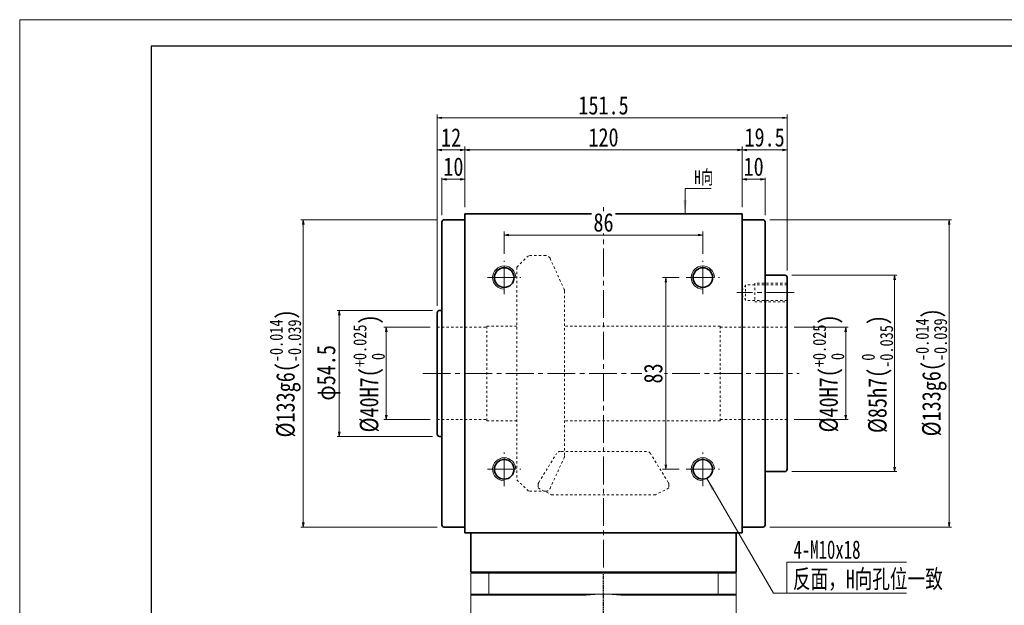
# Model space of a CAD drawing. Header units: millimetres. Extents: x -52 to 913, y -55 to 622.
# Tile 3 of 5: x -48 to 379, y 369 to 622. Entities that reach past the tile are written whole.
import ezdxf

# ---------------------------------------------------------------- set-up
doc = ezdxf.new("R2010")
doc.units = ezdxf.units.MM
for name, pattern in [('DASHED', [0.75, 0.5, -0.25]), ('点画线', [18, 12, -2, 2, -2]), ('虚线', [2, 1, -1])]:
    doc.linetypes.add(name, pattern=pattern)
for name, color, linetype, lineweight in [('EB0', 7, 'Continuous', 35), ('中心线层', 1, '点画线', 18), ('图框_外框线', 7, 'Continuous', 18), ('尺寸线层', 3, 'Continuous', 18), ('粗实线层', 7, 'Continuous', 35)]:
    doc.layers.add(name, color=color, linetype=linetype, lineweight=lineweight)
doc.styles.get("Standard").update_dxf_attribs({"font": 'SimSun.ttf'})
doc.styles.add('宋体', font='SimSun.ttf', dxfattribs={"width": 0.8})
doc.styles.add('标准', font='txt', dxfattribs={"width": 0.667})
doc.dimstyles.new('A水平标注$0', dxfattribs={"dimtxt": 3.5, "dimasz": 2, "dimexe": 1.5, "dimexo": 3, "dimgap": 1.1, "dimtad": 1, "dimtoh": 1, "dimdec": 4, "dimdsep": 46, "dimtxsty": '宋体', "dimblk": 'OPEN', "dimcen": 3, "dimclrd": 3, "dimclre": 3, "dimclrt": 6, "dimadec": 0, "dimazin": 0, "dimtm": 1e-09, "dimtfac": 1, "dimtdec": 4, "dimtix": 1, "dimtmove": 0, "dimatfit": 3, "dimldrblk": 'OPEN', "dimfxl": 0, "dimlwd": 13, "dimlwe": 13, "dimarcsym": 0})
doc.dimstyles.new('D直径标注φ25', dxfattribs={"dimtxt": 3.5, "dimasz": 2, "dimexe": 1, "dimexo": 3, "dimtad": 1, "dimtoh": 1, "dimdec": 1, "dimdsep": 46, "dimtxsty": '宋体', "dimblk": 'OPEN', "dimcen": 3, "dimclrd": 3, "dimclre": 3, "dimclrt": 130, "dimadec": 0, "dimazin": 0, "dimtm": 1e-09, "dimtfac": 1, "dimtdec": 1, "dimtmove": 0, "dimatfit": 0, "dimldrblk": 'OPEN', "dimfxl": 0, "dimlwd": 13, "dimlwe": 13, "dimarcsym": 0})

# ---------------------------------------------------------------- blocks, each defined once
blk = doc.blocks.new('_Open')
at = {"color": 0, "linetype": 'ByBlock', "lineweight": -2}
for p, q in [((-1, 0.17), (0, 0)), ((-1, -0.17), (0, 0)), ((0, 0), (-1, 0))]:
    blk.add_line(p, q, dxfattribs=at)
blk = doc.blocks.new('*D10')
at = {"layer": 'Defpoints', "color": 0, "transparency": 16777216}
for p in [(265.05, 565.66), (145.05, 537.93), (265.05, 537.93)]:
    blk.add_point(p, dxfattribs=at)
at = {"layer": '尺寸线层', "color": 3, "lineweight": 13, "transparency": 16777216}
for p, q in [((145.05, 540.93), (145.05, 567.16)), ((265.05, 540.93), (265.05, 567.16)), ((147.05, 565.66), (263.05, 565.66))]:
    blk.add_line(p, q, dxfattribs=at)
at = {"layer": '尺寸线层', "color": 3, "lineweight": 13, "transparency": 16777216, "xscale": 2, "yscale": 2, "zscale": 2, "rotation": 180}
blk.add_blockref('_Open', (145.05, 565.66), dxfattribs=at)
at = {"layer": '尺寸线层', "color": 3, "lineweight": 13, "transparency": 16777216, "xscale": 2, "yscale": 2, "zscale": 2}
blk.add_blockref('_Open', (265.05, 565.66), dxfattribs=at)
at = {"layer": '尺寸线层', "color": 6, "transparency": 16777216, "insert": (205.05, 571.07), "char_height": 8, "attachment_point": 5, "style": '宋体', "bg_fill": 3, "box_fill_scale": 1.1, "bg_fill_color": 257, "bg_fill_transparency": 0}
blk.add_mtext('120', dxfattribs=at)
blk = doc.blocks.new('*D11')
at = {"layer": 'Defpoints', "color": 0, "transparency": 16777216}
for p in [(135.05, 552.98), (145.05, 537.93), (135.05, 534.43)]:
    blk.add_point(p, dxfattribs=at)
at = {"layer": '尺寸线层', "color": 3, "lineweight": 13, "transparency": 16777216}
for p, q in [((135.05, 537.43), (135.05, 554.48)), ((145.05, 540.93), (145.05, 554.48)), ((143.05, 552.98), (137.05, 552.98))]:
    blk.add_line(p, q, dxfattribs=at)
at = {"layer": '尺寸线层', "color": 3, "lineweight": 13, "transparency": 16777216, "xscale": 2, "yscale": 2, "zscale": 2, "rotation": 180}
blk.add_blockref('_Open', (135.05, 552.98), dxfattribs=at)
at = {"layer": '尺寸线层', "color": 3, "lineweight": 13, "transparency": 16777216, "xscale": 2, "yscale": 2, "zscale": 2}
blk.add_blockref('_Open', (145.05, 552.98), dxfattribs=at)
at = {"layer": '尺寸线层', "color": 6, "transparency": 16777216, "insert": (140.05, 558.39), "char_height": 8, "attachment_point": 5, "style": '宋体', "bg_fill": 3, "box_fill_scale": 1.1, "bg_fill_color": 257, "bg_fill_transparency": 0}
blk.add_mtext('10', dxfattribs=at)
blk = doc.blocks.new('*D12')
at = {"layer": 'Defpoints', "color": 0, "transparency": 16777216}
for p in [(275.05, 552.98), (265.05, 537.93), (275.05, 534.43)]:
    blk.add_point(p, dxfattribs=at)
at = {"layer": '尺寸线层', "color": 3, "lineweight": 13, "transparency": 16777216}
for p, q in [((265.05, 540.93), (265.05, 554.48)), ((275.05, 537.43), (275.05, 554.48)), ((267.05, 552.98), (273.05, 552.98))]:
    blk.add_line(p, q, dxfattribs=at)
at = {"layer": '尺寸线层', "color": 3, "lineweight": 13, "transparency": 16777216, "xscale": 2, "yscale": 2, "zscale": 2}
for p, rotation in [((265.05, 552.98), 179.9999999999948), ((275.05, 552.98), 359.9999999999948)]:
    blk.add_blockref('_Open', p, dxfattribs=dict(at, rotation=rotation))
at = {"layer": '尺寸线层', "color": 6, "transparency": 16777216, "insert": (270.05, 558.39), "char_height": 8, "attachment_point": 5, "style": '宋体', "bg_fill": 3, "box_fill_scale": 1.1, "bg_fill_color": 257, "bg_fill_transparency": 0}
blk.add_mtext('10', dxfattribs=at)
blk = doc.blocks.new('*D13')
at = {"layer": 'Defpoints', "color": 0, "transparency": 16777216}
for p in [(284.55, 579.54), (284.55, 510.43), (133.05, 495.18)]:
    blk.add_point(p, dxfattribs=at)
at = {"layer": '尺寸线层', "color": 3, "lineweight": 13, "transparency": 16777216}
for p, q in [((133.05, 498.18), (133.05, 581.04)), ((284.55, 513.43), (284.55, 581.04)), ((135.05, 579.54), (282.55, 579.54))]:
    blk.add_line(p, q, dxfattribs=at)
at = {"layer": '尺寸线层', "color": 3, "lineweight": 13, "transparency": 16777216, "xscale": 2, "yscale": 2, "zscale": 2, "rotation": 180}
blk.add_blockref('_Open', (133.05, 579.54), dxfattribs=at)
at = {"layer": '尺寸线层', "color": 3, "lineweight": 13, "transparency": 16777216, "xscale": 2, "yscale": 2, "zscale": 2}
blk.add_blockref('_Open', (284.55, 579.54), dxfattribs=at)
at = {"layer": '尺寸线层', "color": 6, "transparency": 16777216, "insert": (205.05, 584.93), "char_height": 8, "attachment_point": 5, "style": '宋体', "bg_fill": 3, "box_fill_scale": 1.1, "bg_fill_color": 257, "bg_fill_transparency": 0}
blk.add_mtext('151.5', dxfattribs=at)
blk = doc.blocks.new('*D14')
at = {"layer": 'Defpoints', "color": 0, "transparency": 16777216}
for p in [(284.55, 488.93), (309.95, 488.93), (284.55, 448.93)]:
    blk.add_point(p, dxfattribs=at)
at = {"layer": '尺寸线层', "color": 3, "lineweight": 13, "transparency": 16777216}
for p, q in [((287.55, 488.93), (310.95, 488.93)), ((309.95, 450.93), (309.95, 486.93)), ((287.55, 448.93), (310.95, 448.93))]:
    blk.add_line(p, q, dxfattribs=at)
at = {"layer": '尺寸线层', "color": 3, "lineweight": 13, "transparency": 16777216, "xscale": 2, "yscale": 2, "zscale": 2}
for p, rotation in [((309.95, 488.93), 90), ((309.95, 448.93), 270)]:
    blk.add_blockref('_Open', p, dxfattribs=dict(at, rotation=rotation))
at = {"layer": '尺寸线层', "color": 130, "transparency": 16777216, "insert": (302.47, 468.93), "char_height": 8, "attachment_point": 5, "rotation": 90, "style": '宋体'}
blk.add_mtext('{\\A1;\\A1;%%C40H7({\\H0.707107x;\\S+0.025^  0;})}', dxfattribs=at)
blk = doc.blocks.new('*D15')
at = {"layer": 'Defpoints', "color": 0, "transparency": 16777216}
for p in [(283.55, 511.43), (331.09, 511.43), (283.55, 426.43)]:
    blk.add_point(p, dxfattribs=at)
at = {"layer": '尺寸线层', "color": 3, "lineweight": 13, "transparency": 16777216}
for p, q in [((286.55, 511.43), (332.09, 511.43)), ((331.09, 428.43), (331.09, 509.43)), ((286.55, 426.43), (332.09, 426.43))]:
    blk.add_line(p, q, dxfattribs=at)
at = {"layer": '尺寸线层', "color": 3, "lineweight": 13, "transparency": 16777216, "xscale": 2, "yscale": 2, "zscale": 2}
for p, rotation in [((331.09, 511.43), 90), ((331.09, 426.43), 270)]:
    blk.add_blockref('_Open', p, dxfattribs=dict(at, rotation=rotation))
at = {"layer": '尺寸线层', "color": 130, "transparency": 16777216, "insert": (323.61, 468.66), "char_height": 8, "attachment_point": 5, "rotation": 90, "style": '宋体'}
blk.add_mtext('{\\A1;\\A1;%%C85h7({\\H0.707107x;\\S 0^ -0.035;})}', dxfattribs=at)
blk = doc.blocks.new('*D16')
at = {"layer": 'Defpoints', "color": 0, "transparency": 16777216}
for p in [(136.05, 535.43), (75.04, 402.43), (136.05, 402.43)]:
    blk.add_point(p, dxfattribs=at)
at = {"layer": '尺寸线层', "color": 3, "lineweight": 13, "transparency": 16777216}
for p, q in [((133.05, 535.43), (74.04, 535.43)), ((75.04, 533.43), (75.04, 404.43)), ((133.05, 402.43), (74.04, 402.43))]:
    blk.add_line(p, q, dxfattribs=at)
at = {"layer": '尺寸线层', "color": 3, "lineweight": 13, "transparency": 16777216, "xscale": 2, "yscale": 2, "zscale": 2}
for p, rotation in [((75.04, 535.43), 90), ((75.04, 402.43), 270)]:
    blk.add_blockref('_Open', p, dxfattribs=dict(at, rotation=rotation))
at = {"layer": '尺寸线层', "color": 130, "transparency": 16777216, "insert": (67.3, 468.93), "char_height": 8, "attachment_point": 5, "rotation": 90, "style": '宋体'}
blk.add_mtext('{\\A1;\\A1;%%C133g6({\\H0.707107x;\\S-0.014^ -0.039;})}', dxfattribs=at)
blk = doc.blocks.new('*D17')
at = {"layer": 'Defpoints', "color": 0, "transparency": 16777216}
for p in [(110.99, 488.93), (133.05, 488.93), (133.05, 448.93)]:
    blk.add_point(p, dxfattribs=at)
at = {"layer": '尺寸线层', "color": 3, "lineweight": 13, "transparency": 16777216}
for p, q in [((130.05, 488.93), (109.99, 488.93)), ((110.99, 450.93), (110.99, 486.93)), ((130.05, 448.93), (109.99, 448.93))]:
    blk.add_line(p, q, dxfattribs=at)
at = {"layer": '尺寸线层', "color": 3, "lineweight": 13, "transparency": 16777216, "xscale": 2, "yscale": 2, "zscale": 2}
for p, rotation in [((110.99, 488.93), 90), ((110.99, 448.93), 270)]:
    blk.add_blockref('_Open', p, dxfattribs=dict(at, rotation=rotation))
at = {"layer": '尺寸线层', "color": 130, "transparency": 16777216, "insert": (103.51, 468.93), "char_height": 8, "attachment_point": 5, "rotation": 90, "style": '宋体'}
blk.add_mtext('{\\A1;\\A1;%%C40H7({\\H0.707107x;\\S+0.025^  0;})}', dxfattribs=at)
blk = doc.blocks.new('*D18')
at = {"layer": 'Defpoints', "color": 0, "transparency": 16777216}
for p in [(90.66, 496.18), (134.05, 496.18), (134.05, 441.68)]:
    blk.add_point(p, dxfattribs=at)
at = {"layer": '尺寸线层', "color": 3, "lineweight": 13, "transparency": 16777216}
for p, q in [((131.05, 496.18), (89.66, 496.18)), ((90.66, 443.68), (90.66, 494.18)), ((131.05, 441.68), (89.66, 441.68))]:
    blk.add_line(p, q, dxfattribs=at)
at = {"layer": '尺寸线层', "color": 3, "lineweight": 13, "transparency": 16777216, "xscale": 2, "yscale": 2, "zscale": 2}
for p, rotation in [((90.66, 496.18), 90), ((90.66, 441.68), 270)]:
    blk.add_blockref('_Open', p, dxfattribs=dict(at, rotation=rotation))
at = {"layer": '尺寸线层', "color": 130, "transparency": 16777216, "insert": (85.99, 469.19), "char_height": 8, "attachment_point": 5, "rotation": 90, "style": '宋体'}
blk.add_mtext('φ54.5', dxfattribs=at)
blk = doc.blocks.new('*D19')
at = {"layer": 'Defpoints', "color": 0, "transparency": 16777216}
for p in [(274.05, 535.43), (274.05, 402.43), (354.73, 402.43)]:
    blk.add_point(p, dxfattribs=at)
at = {"layer": '尺寸线层', "color": 3, "lineweight": 13, "transparency": 16777216}
for p, q in [((277.05, 535.43), (355.73, 535.43)), ((354.73, 533.43), (354.73, 404.43)), ((277.05, 402.43), (355.73, 402.43))]:
    blk.add_line(p, q, dxfattribs=at)
at = {"layer": '尺寸线层', "color": 3, "lineweight": 13, "transparency": 16777216, "xscale": 2, "yscale": 2, "zscale": 2}
for p, rotation in [((354.73, 535.43), 90), ((354.73, 402.43), 270)]:
    blk.add_blockref('_Open', p, dxfattribs=dict(at, rotation=rotation))
at = {"layer": '尺寸线层', "color": 130, "transparency": 16777216, "insert": (346.99, 469.41), "char_height": 8, "attachment_point": 5, "rotation": 90, "style": '宋体'}
blk.add_mtext('{\\A1;\\A1;%%C133g6({\\H0.707107x;\\S-0.014^ -0.039;})}', dxfattribs=at)
blk = doc.blocks.new('*D21')
at = {"layer": 'Defpoints', "color": 0, "transparency": 16777216}
for p in [(162.05, 528.84), (162.05, 517.68), (248.05, 517.68)]:
    blk.add_point(p, dxfattribs=at)
at = {"layer": '尺寸线层', "color": 3, "lineweight": 13, "transparency": 16777216}
for p, q in [((162.05, 520.68), (162.05, 530.34)), ((246.05, 528.84), (164.05, 528.84)), ((248.05, 520.68), (248.05, 530.34))]:
    blk.add_line(p, q, dxfattribs=at)
at = {"layer": '尺寸线层', "color": 3, "lineweight": 13, "transparency": 16777216, "xscale": 2, "yscale": 2, "zscale": 2, "rotation": 180}
blk.add_blockref('_Open', (162.05, 528.84), dxfattribs=at)
at = {"layer": '尺寸线层', "color": 3, "lineweight": 13, "transparency": 16777216, "xscale": 2, "yscale": 2, "zscale": 2}
blk.add_blockref('_Open', (248.05, 528.84), dxfattribs=at)
at = {"layer": '尺寸线层', "color": 6, "transparency": 16777216, "insert": (205.05, 534.25), "char_height": 8, "attachment_point": 5, "style": '宋体', "bg_fill": 3, "box_fill_scale": 1.1, "bg_fill_color": 257, "bg_fill_transparency": 0}
blk.add_mtext('86', dxfattribs=at)
blk = doc.blocks.new('*X5')
at = {"layer": '尺寸线层', "linetype": 'Continuous'}
blk.add_hatch(color=0, dxfattribs=at).paths.add_polyline_path([(-1.02, -11.08), (-1.77, -5.08), (-0.27, -5.08)], flags=0)
at = {"layer": '尺寸线层', "color": 0, "linetype": 'Continuous'}
blk.add_line((-1.02, -11.08), (-1.02, 0), dxfattribs=at)
at = {"layer": '尺寸线层', "color": 0}
for p, q in [((-1.02, 0), (0, 0)), ((0, 0), (10.33, 0)), ((0, 0), (0, 0))]:
    blk.add_line(p, q, dxfattribs=at)
at = {"layer": '尺寸线层', "color": 0, "insert": (3, 1.2), "char_height": 6, "width": 14.6581, "attachment_point": 7, "line_spacing_factor": 1.15057, "style": '标准'}
blk.add_mtext('\\T1.1;H向', dxfattribs=at)
blk = doc.blocks.new('*D22')
at = {"layer": 'Defpoints', "color": 0, "transparency": 16777216}
for p in [(284.55, 565.66), (265.05, 537.93), (284.55, 510.43)]:
    blk.add_point(p, dxfattribs=at)
at = {"layer": '尺寸线层', "color": 3, "lineweight": 13, "transparency": 16777216}
for p, q in [((265.05, 540.93), (265.05, 567.16)), ((284.55, 513.43), (284.55, 567.16)), ((267.05, 565.66), (282.55, 565.66))]:
    blk.add_line(p, q, dxfattribs=at)
at = {"layer": '尺寸线层', "color": 3, "lineweight": 13, "transparency": 16777216, "xscale": 2, "yscale": 2, "zscale": 2, "rotation": 180}
blk.add_blockref('_Open', (265.05, 565.66), dxfattribs=at)
at = {"layer": '尺寸线层', "color": 3, "lineweight": 13, "transparency": 16777216, "xscale": 2, "yscale": 2, "zscale": 2}
blk.add_blockref('_Open', (284.55, 565.66), dxfattribs=at)
at = {"layer": '尺寸线层', "color": 6, "transparency": 16777216, "insert": (274.8, 571.07), "char_height": 8, "attachment_point": 5, "style": '宋体', "bg_fill": 3, "box_fill_scale": 1.1, "bg_fill_color": 257, "bg_fill_transparency": 0}
blk.add_mtext('19.5', dxfattribs=at)
blk = doc.blocks.new('*D23')
at = {"layer": 'Defpoints', "color": 0, "transparency": 16777216}
for p in [(133.05, 565.66), (145.05, 537.93), (133.05, 495.18)]:
    blk.add_point(p, dxfattribs=at)
at = {"layer": '尺寸线层', "color": 3, "lineweight": 13, "transparency": 16777216}
for p, q in [((133.05, 498.18), (133.05, 567.16)), ((145.05, 540.93), (145.05, 567.16)), ((143.05, 565.66), (135.05, 565.66))]:
    blk.add_line(p, q, dxfattribs=at)
at = {"layer": '尺寸线层', "color": 3, "lineweight": 13, "transparency": 16777216, "xscale": 2, "yscale": 2, "zscale": 2, "rotation": 180}
blk.add_blockref('_Open', (133.05, 565.66), dxfattribs=at)
at = {"layer": '尺寸线层', "color": 3, "lineweight": 13, "transparency": 16777216, "xscale": 2, "yscale": 2, "zscale": 2}
blk.add_blockref('_Open', (145.05, 565.66), dxfattribs=at)
at = {"layer": '尺寸线层', "color": 6, "transparency": 16777216, "insert": (139.05, 571.05), "char_height": 8, "attachment_point": 5, "style": '宋体', "bg_fill": 3, "box_fill_scale": 1.1, "bg_fill_color": 257, "bg_fill_transparency": 0}
blk.add_mtext('12', dxfattribs=at)
blk = doc.blocks.new('*D24')
at = {"layer": 'Defpoints', "color": 0, "transparency": 16777216}
for p in [(240.8, 510.43), (232.03, 427.43), (240.8, 427.43)]:
    blk.add_point(p, dxfattribs=at)
at = {"layer": '尺寸线层', "color": 3, "lineweight": 13, "transparency": 16777216}
for p, q in [((237.8, 510.43), (230.53, 510.43)), ((232.03, 508.43), (232.03, 429.43)), ((237.8, 427.43), (230.53, 427.43))]:
    blk.add_line(p, q, dxfattribs=at)
at = {"layer": '尺寸线层', "color": 3, "lineweight": 13, "transparency": 16777216, "xscale": 2, "yscale": 2, "zscale": 2}
for p, rotation in [((232.03, 510.43), 90), ((232.03, 427.43), 270)]:
    blk.add_blockref('_Open', p, dxfattribs=dict(at, rotation=rotation))
at = {"layer": '尺寸线层', "color": 6, "transparency": 16777216, "insert": (226.61, 468.93), "char_height": 8, "attachment_point": 5, "rotation": 90, "style": '宋体', "bg_fill": 3, "box_fill_scale": 1.1, "bg_fill_color": 257, "bg_fill_transparency": 0}
blk.add_mtext('83', dxfattribs=at)

msp = doc.modelspace()

# ---------------------------------------------------------------- hatches: boundary and pattern name
at = {"layer": '尺寸线层', "linetype": 'Continuous'}
msp.add_hatch(color=0, dxfattribs=at).paths.add_polyline_path([(249.57912, 423.73814), (253.24687, 418.93084), (251.95068, 418.17592)], flags=0)

# ---------------------------------------------------------------- linework, layer by layer
at = {"color": 7, "linetype": 'Continuous', "lineweight": 15}
for p, q in [((145.05091, 399.9347), (146.05091, 399.9347)), ((147.55091, 382.4347), (155.35433, 382.4347)), ((147.55091, 382.4347), (147.55091, 373.4347)), ((155.54081, 382.9347), (148.05091, 382.9347)), ((155.35433, 382.4347), (254.74749, 382.4347)), ((155.35433, 373.4347), (155.35433, 382.4347)), ((254.56101, 382.9347), (155.54081, 382.9347)), ((262.05091, 382.9347), (254.56101, 382.9347)), ((254.74749, 382.4347), (254.74749, 373.4347)), ((254.74749, 382.4347), (262.55091, 382.4347)), ((262.55091, 373.4347), (262.55091, 382.4347)), ((155.35433, 373.4347), (147.55091, 373.4347)), ((148.05091, 372.9347), (155.54081, 372.9347)), ((205.05091, 373.4347), (155.35433, 373.4347)), ((155.54081, 372.9347), (197.48454, 372.9347)), ((254.74749, 373.4347), (205.05091, 373.4347)), ((212.61729, 372.9347), (254.56101, 372.9347)), ((254.56101, 372.9347), (262.05091, 372.9347)), ((262.55091, 373.4347), (254.74749, 373.4347))]:
    msp.add_line(p, q, dxfattribs=at)
at = {"color": 1, "linetype": 'DASHED'}
msp.add_line((205.05091, 209.07078), (205.05091, 382.9347), dxfattribs=at)
at = {"color": 7, "linetype": 'Continuous', "lineweight": 15}
for centre, radius, start, end in [((162.05091, 510.4347), 5, 0, 270), ((248.05091, 510.4347), 5, 0, 270), ((162.05091, 427.4347), 5, 0, 270), ((248.05091, 427.4347), 5, 0, 270), ((205.05091, 315.9347), 57.5, 90, 97.5614297), ((205.05091, 315.9347), 57.5, 82.4385703, 90)]:
    msp.add_arc(centre, radius, start, end, dxfattribs=at)
for points in [[(147.55091, 382.4347), (148.05091, 382.9347)], [(155.35433, 382.4347), (155.54081, 382.9347)], [(254.74749, 382.4347), (254.56101, 382.9347)], [(262.05091, 382.9347), (262.55091, 382.4347)], [(147.55091, 339.4347), (147.55091, 373.4347)], [(147.55091, 373.4347), (148.05091, 372.9347)], [(155.35433, 373.4347), (155.54081, 372.9347)], [(254.74749, 373.4347), (254.56101, 372.9347)], [(262.05091, 372.9347), (262.55091, 373.4347)], [(262.55091, 373.4347), (262.55091, 339.4347)]]:
    msp.add_open_spline(points, degree=1, dxfattribs=at)
at = {"layer": 'EB0'}
msp.add_line((262.55091, 382.9347), (147.55091, 382.9347), dxfattribs=at)
at = {"layer": '中心线层'}
for p, q in [((205.05091, 540.9347), (205.05091, 382.9347)), ((162.05091, 503.1847), (162.05091, 517.6847)), ((248.05091, 503.1847), (248.05091, 517.6847)), ((154.80091, 510.4347), (169.30091, 510.4347)), ((240.80091, 510.4347), (255.30091, 510.4347)), ((126.8275, 468.9347), (289.82667, 468.9347)), ((162.05091, 420.1847), (162.05091, 434.6847)), ((248.05091, 420.1847), (248.05091, 434.6847)), ((154.80091, 427.4347), (169.30091, 427.4347)), ((240.80091, 427.4347), (255.30091, 427.4347))]:
    msp.add_line(p, q, dxfattribs=at)
at = {"layer": '尺寸线层', "color": 0, "linetype": 'Continuous'}
msp.add_line((249.57912, 423.73814), (278.66195, 373.8029), dxfattribs=at)
at = {"layer": '尺寸线层', "color": 0}
for p, q in [((284.47373, 387.22441), (336.26352, 387.22441)), ((284.47373, 373.8029), (284.47373, 387.22441)), ((278.66195, 373.8029), (284.47373, 373.8029)), ((284.47373, 373.8029), (336.26352, 373.8029))]:
    msp.add_line(p, q, dxfattribs=at)
at = {"layer": '粗实线层'}
for p, q in [((145.05091, 537.9347), (265.05091, 537.9347)), ((145.05091, 537.9347), (145.05091, 399.9347)), ((265.05091, 399.9347), (265.05091, 537.9347)), ((135.05091, 403.4347), (135.05091, 534.4347)), ((136.05091, 535.4347), (145.05091, 535.4347)), ((265.05091, 535.4347), (274.05091, 535.4347)), ((275.05091, 534.4347), (275.05091, 403.4347)), ((275.05091, 511.4347), (283.55091, 511.4347)), ((284.55091, 510.4347), (284.55091, 427.4347)), ((133.05091, 442.6847), (133.05091, 495.1847)), ((134.05091, 496.1847), (135.05091, 496.1847)), ((135.05091, 441.6847), (134.05091, 441.6847)), ((283.55091, 426.4347), (275.05091, 426.4347)), ((145.05091, 402.4347), (136.05091, 402.4347)), ((274.05091, 402.4347), (265.05091, 402.4347)), ((265.05091, 399.9347), (145.05091, 399.9347)), ((147.55091, 382.9347), (147.55091, 399.9347)), ((262.55091, 382.9347), (262.55091, 399.9347))]:
    msp.add_line(p, q, dxfattribs=at)
at = {"layer": '粗实线层', "color": 6, "linetype": '虚线', "lineweight": 18}
for p, q in [((133.05091, 488.9347), (154.55091, 488.9347)), ((154.55091, 489.4347), (154.55091, 448.4347)), ((167.55091, 489.4347), (154.55091, 489.4347)), ((255.55091, 489.4347), (188.17877, 489.4347)), ((255.55091, 489.4347), (255.55091, 448.4347)), ((284.55091, 488.9347), (255.55091, 488.9347)), ((133.05091, 448.9347), (154.55091, 448.9347)), ((167.55091, 448.4347), (154.55091, 448.4347)), ((255.55091, 448.4347), (188.17877, 448.4347)), ((284.55091, 448.9347), (255.55091, 448.9347)), ((223.69622, 435.2005), (186.40561, 435.2005)), ((177.01716, 421.74854), (184.70185, 434.24797)), ((181.88084, 419.0932), (187.99772, 432.4742)), ((233.08467, 421.74854), (225.39998, 434.24797)), ((167.55091, 422.9247), (172.55091, 417.9247)), ((180.06188, 417.9247), (172.55091, 417.9247)), ((176.72091, 420.70106), (176.72091, 419.35339)), ((176.72091, 419.35339), (182.55091, 416.43819)), ((233.38091, 419.35339), (227.55091, 416.43819)), ((233.38091, 420.70106), (233.38091, 419.35339)), ((182.55091, 416.43819), (227.55091, 416.43819))]:
    msp.add_line(p, q, dxfattribs=at)
at = {"layer": '粗实线层'}
for centre in [(162.05091, 510.4347), (248.05091, 510.4347), (162.05091, 427.4347), (248.05091, 427.4347)]:
    msp.add_circle(centre, 4.25, dxfattribs=at)
for centre, start, end in [((136.05091, 534.4347), 90, 180), ((274.05091, 534.4347), 0, 90), ((283.55091, 510.4347), 0, 90), ((134.05091, 495.1847), 90, 180), ((134.05091, 442.6847), 180, 270), ((283.55091, 427.4347), 270, 360), ((136.05091, 403.4347), 180, 270), ((274.05091, 403.4347), 270, 360)]:
    msp.add_arc(centre, 1, start, end, dxfattribs=at)
at = {"layer": '粗实线层', "color": 6, "linetype": '虚线', "lineweight": 18}
for centre, start, end in [((186.40561, 433.2005), 90, 148.4166667), ((223.69622, 433.2005), 31.5833333, 90), ((186.17877, 433.3057), 335.4333333, 0), ((178.72091, 420.70106), 148.4166667, 180), ((180.06188, 419.9247), 270, 335.4333333), ((231.38091, 420.70106), 0, 31.5833333)]:
    msp.add_arc(centre, 2, start, end, dxfattribs=at)

# ---------------------------------------------------------------- texts
at = {"layer": '尺寸线层', "color": 0, "style": '标准', "width": 0.667}
msp.add_text('4-M10x18', height=8, dxfattribs=at).set_placement((287.29078, 388.70288))
at = {"layer": '尺寸线层', "color": 0, "width": 0.7}
msp.add_text('反面，H向孔位一致', height=8, dxfattribs=at).set_placement((287.0621, 375.99718))

# ---------------------------------------------------------------- next in the draw order: dimensions: what is measured, and where the dimension line sits
at = {"layer": '尺寸线层'}
dim = msp.add_linear_dim(base=(265.05091, 565.65921), p1=(145.05091, 537.9347), p2=(265.05091, 537.9347), dimstyle='A水平标注$0', override={"dimtxt": 8, "dimgap": 1.5, "dimblk": 'Open', "dimtfill": 1, "dimtfillclr": 256}, dxfattribs=at)
dim.commit()
dim.dimension.update_dxf_attribs({"geometry": '*D10', "text_midpoint": (205.05091, 565.65921), "dimtype": 160})

# ---------------------------------------------------------------- next in the draw order: dimensions: what is measured, and where the dimension line sits
for base, p1, p2, picture, middle in [((135.05091, 552.98263), (145.05091, 537.9347), (135.05091, 534.4347), '*D11', (140.05091, 552.98263)), ((275.05091, 552.98263), (265.05091, 537.9347), (275.05091, 534.4347), '*D12', (270.05091, 552.98263))]:
    dim = msp.add_linear_dim(base=base, p1=p1, p2=p2, dimstyle='A水平标注$0', override={"dimtxt": 8, "dimgap": 1.5, "dimblk": 'Open', "dimtfill": 1, "dimtfillclr": 256}, dxfattribs=at)
    dim.commit()
    dim.dimension.update_dxf_attribs({"geometry": picture, "text_midpoint": middle, "dimtype": 160})

# ---------------------------------------------------------------- next in the draw order: dimensions: what is measured, and where the dimension line sits
dim = msp.add_linear_dim(base=(284.55091, 579.53754), p1=(133.05091, 495.1847), p2=(284.55091, 510.4347), dimstyle='A水平标注$0', override={"dimtxt": 8, "dimgap": 1.5, "dimblk": 'Open', "dimtfill": 1, "dimtfillclr": 256}, dxfattribs=at)
dim.commit()
dim.dimension.update_dxf_attribs({"geometry": '*D13', "text_midpoint": (205.05091, 579.53754), "dimtype": 160})

# ---------------------------------------------------------------- next in the draw order: linework, layer by layer
at = {"layer": '中心线层'}
msp.add_line((287.55091, 503.9347), (262.78964, 503.9347), dxfattribs=at)
at = {"layer": '粗实线层', "color": 6, "linetype": '虚线', "lineweight": 18}
for p, q in [((167.55091, 514.9447), (167.55091, 422.9247)), ((284.55091, 507.9347), (270.55091, 507.9347)), ((270.55091, 507.9347), (270.55091, 499.9347)), ((188.17877, 504.5637), (188.17877, 433.3057)), ((266.55091, 507.3347), (264.58792, 503.9347)), ((266.55091, 500.5347), (264.58792, 503.9347)), ((284.55091, 507.3347), (266.55091, 507.3347)), ((266.55091, 507.3347), (266.55091, 500.5347)), ((284.55091, 500.5347), (266.55091, 500.5347)), ((270.55091, 499.9347), (284.55091, 499.9347))]:
    msp.add_line(p, q, dxfattribs=at)
msp.add_arc((186.17877, 504.5637), 2, 0, 24.5666667, dxfattribs=at)

# ---------------------------------------------------------------- next in the draw order: dimensions: what is measured, and where the dimension line sits
at = {"layer": '尺寸线层'}
dim = msp.add_linear_dim(base=(162.05091, 528.84003), p1=(248.05091, 517.6847), p2=(162.05091, 517.6847), dimstyle='A水平标注$0', override={"dimtxt": 8, "dimgap": 1.5, "dimblk": 'Open', "dimtfill": 1, "dimtfillclr": 256}, dxfattribs=at)
dim.commit()
dim.dimension.update_dxf_attribs({"geometry": '*D21', "text_midpoint": (205.05091, 528.84003), "dimtype": 160})
for base, p1, p2, angle, text, override, picture, middle in [((75.0359, 402.4347), (136.05091, 535.4347), (136.05091, 402.4347), 270, '{\\A1;\\A1;%%C133g6({\\H0.707107x;\\S-0.014^ -0.039;})}', {"dimtxt": 8, "dimgap": 0.5, "dimpost": 'φ<>', "dimtp": -0.014, "dimtm": 0.039, "dimtdec": 3, "dimtfill": 0, "dimtzin": 8}, '*D16', (75.0359, 468.9347)), ((354.7258, 402.4347), (274.05091, 535.4347), (274.05091, 402.4347), 270, '{\\A1;\\A1;%%C133g6({\\H0.707107x;\\S-0.014^ -0.039;})}', {"dimtxt": 8, "dimgap": 0.5, "dimpost": 'φ<>', "dimtp": -0.014, "dimtm": 0.039, "dimtdec": 3, "dimtfill": 0, "dimtzin": 8}, '*D19', (354.7258, 469.41133)), ((110.99145, 488.9347), (133.05091, 448.9347), (133.05091, 488.9347), 90, '{\\A1;\\A1;%%C40H7({\\H0.707107x;\\S+0.025^  0;})}', {"dimtxt": 8, "dimgap": 0.5, "dimpost": 'φ<>', "dimtp": 0.025, "dimtm": 0, "dimtdec": 3, "dimtfill": 0, "dimtzin": 8}, '*D17', (110.99145, 468.9347)), ((309.95271, 488.9347), (284.55091, 448.9347), (284.55091, 488.9347), 90, '{\\A1;\\A1;%%C40H7({\\H0.707107x;\\S+0.025^  0;})}', {"dimtxt": 8, "dimgap": 0.5, "dimpost": 'φ<>', "dimtp": 0.025, "dimtm": 0, "dimtdec": 3, "dimtfill": 0, "dimtzin": 8}, '*D14', (309.95271, 468.9347)), ((331.08861, 511.4347), (283.55091, 426.4347), (283.55091, 511.4347), 90, '{\\A1;\\A1;%%C85h7({\\H0.707107x;\\S 0^ -0.035;})}', {"dimtxt": 8, "dimgap": 0.5, "dimpost": 'φ<>', "dimtp": 0, "dimtm": 0.035, "dimtdec": 3, "dimtfill": 0, "dimtzin": 8}, '*D15', (331.08861, 468.66095))]:
    dim = msp.add_linear_dim(base=base, p1=p1, p2=p2, angle=angle, text=text, dimstyle='D直径标注φ25', override=override, dxfattribs=at)
    dim.commit()
    dim.dimension.update_dxf_attribs({"geometry": picture, "text_midpoint": middle, "dimtype": 160})
for base, p1, p2, angle, dimstyle, override, picture, middle in [((232.02504, 427.4347), (240.80091, 510.4347), (240.80091, 427.4347), 270, 'A水平标注$0', {"dimtxt": 8, "dimgap": 1.5, "dimblk": 'Open', "dimtfill": 1, "dimtfillclr": 256}, '*D24', (232.02504, 468.9347)), ((90.66462, 496.1847), (134.05091, 441.6847), (134.05091, 496.1847), 90, 'D直径标注φ25', {"dimtxt": 8, "dimgap": 0.5, "dimpost": 'φ<>', "dimtfill": 0}, '*D18', (90.66462, 469.18622))]:
    dim = msp.add_linear_dim(base=base, p1=p1, p2=p2, angle=angle, dimstyle=dimstyle, override=override, dxfattribs=at)
    dim.commit()
    dim.dimension.update_dxf_attribs({"geometry": picture, "text_midpoint": middle, "dimtype": 160})

# ---------------------------------------------------------------- next in the draw order: linework, layer by layer
at = {"layer": '粗实线层', "color": 6, "linetype": '虚线', "lineweight": 18}
for p, q in [((167.55091, 514.9447), (172.55091, 519.9447)), ((180.06188, 519.9447), (172.55091, 519.9447)), ((181.88084, 518.7762), (187.99772, 505.3952))]:
    msp.add_line(p, q, dxfattribs=at)
msp.add_arc((180.06188, 517.9447), 2, 24.5666667, 90, dxfattribs=at)

# ---------------------------------------------------------------- next in the draw order: block references
at = {"layer": '尺寸线层'}
msp.add_blockref('*X5', (241.38281, 549.01506), dxfattribs=at)

# ---------------------------------------------------------------- next in the draw order: dimensions: what is measured, and where the dimension line sits
for base, p1, p2, picture, middle in [((133.05091, 565.65921), (145.05091, 537.9347), (133.05091, 495.1847), '*D23', (139.05091, 565.65921)), ((284.55091, 565.65921), (265.05091, 537.9347), (284.55091, 510.4347), '*D22', (274.80091, 565.65921))]:
    dim = msp.add_linear_dim(base=base, p1=p1, p2=p2, dimstyle='A水平标注$0', override={"dimtxt": 8, "dimgap": 1.5, "dimblk": 'Open', "dimtfill": 1, "dimtfillclr": 256}, dxfattribs=at)
    dim.commit()
    dim.dimension.update_dxf_attribs({"geometry": picture, "text_midpoint": middle, "dimtype": 160})

# ---------------------------------------------------------------- next in the draw order: linework, layer by layer
at = {"layer": '图框_外框线', "color": 3}
msp.add_lwpolyline([(-47.7415, -54.77475), (909.33706, -54.77475), (909.33706, 622.01652), (-47.7415, 622.01652)], close=True, dxfattribs=at)
at = {"layer": '图框_外框线', "color": 3, "lineweight": 25}
msp.add_lwpolyline([(9.22746, -43.38096), (897.94327, -43.38096), (897.94327, 610.62273), (9.22746, 610.62273)], close=True, dxfattribs=at)

doc.saveas('drawing.dxf')
